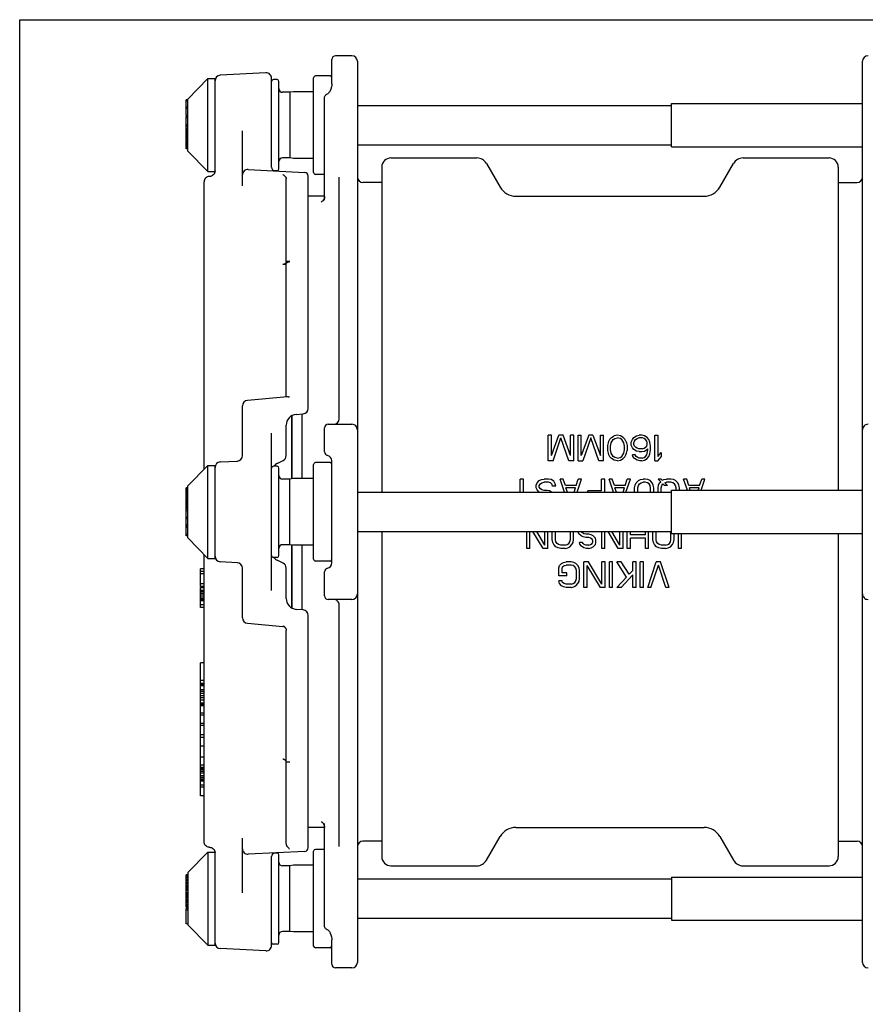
# Model space of a CAD drawing. Header units: inches. Extents: x 0 to 22, y 0 to 17.
# Tile 5 of 8: x 0 to 7.3, y 8.5 to 17. Entities that reach past the tile are written whole.
import ezdxf

# ---------------------------------------------------------------- set-up
doc = ezdxf.new("R2010")
doc.units = ezdxf.units.IN
doc.header["$LTSCALE"] = 1.21
doc.header["$MEASUREMENT"] = 0
doc.layers.get('0').update_dxf_attribs({"linetype": 'CONTINUOUS'})

msp = doc.modelspace()

# ---------------------------------------------------------------- linework, layer by layer
at = {"color": 7, "linetype": 'CONTINUOUS'}
for p, q in [((0, 0), (0, 17)), ((0, 0), (0, 17)), ((0, 17), (22, 17)), ((0, 17), (22, 17)), ((2.8659, 16.6881), (2.7242, 16.6881)), ((2.6927, 16.446), (2.6927, 16.6566)), ((2.9131, 16.6409), (2.9131, 8.8613)), ((7.2705, 8.8613), (7.2705, 16.6409)), ((1.4517, 16.3149), (1.6218, 16.4912)), ((1.6218, 15.6881), (1.6218, 16.4912)), ((1.6218, 16.4912), (1.6848, 16.4912)), ((1.6848, 15.6845), (1.6848, 16.4912)), ((2.1233, 16.5412), (1.7296, 16.5206)), ((2.173, 15.7266), (2.173, 16.494)), ((2.5352, 15.6802), (2.5352, 16.4991)), ((2.6769, 16.5149), (2.5509, 16.5149)), ((2.2202, 16.4834), (2.1887, 16.4834)), ((2.236, 15.7117), (2.236, 16.4676)), ((2.6893, 16.4192), (2.6839, 16.4013)), ((2.6921, 16.4354), (2.6893, 16.4192)), ((2.6927, 16.446), (2.6921, 16.4354)), ((2.3305, 16.3731), (2.2675, 16.3731)), ((2.361, 16.377), (2.3305, 16.3731)), ((2.3305, 16.3731), (2.3305, 15.8062)), ((2.3629, 16.3771), (2.361, 16.377)), ((2.5352, 16.3771), (2.3629, 16.3771)), ((2.6297, 16.3262), (2.6305, 16.3334)), ((2.6297, 15.4427), (2.6297, 16.3262)), ((2.6305, 16.3334), (2.6329, 16.34)), ((2.6329, 16.34), (2.6365, 16.3458)), ((2.6365, 16.3458), (2.6413, 16.3506)), ((2.6413, 16.3506), (2.6472, 16.3544)), ((2.6472, 16.3544), (2.6507, 16.3559)), ((2.6533, 16.357), (2.6507, 16.3559)), ((2.6575, 16.3596), (2.6533, 16.357)), ((2.6612, 16.3627), (2.6575, 16.3596)), ((2.6646, 16.3661), (2.6612, 16.3627)), ((2.6679, 16.3701), (2.6646, 16.3661)), ((2.671, 16.3745), (2.6679, 16.3701)), ((2.674, 16.3794), (2.671, 16.3745)), ((2.6768, 16.3847), (2.674, 16.3794)), ((2.6778, 16.3867), (2.6768, 16.3847)), ((2.6839, 16.4013), (2.6778, 16.3867)), ((2.6778, 16.3867), (2.6778, 16.3867)), ((1.436, 16.174), (1.436, 16.3077)), ((1.4517, 16.3077), (1.436, 16.3077)), ((1.4517, 16.2965), (1.436, 16.2965)), ((1.4517, 16.2446), (1.436, 16.2446)), ((1.4517, 15.8645), (1.4517, 16.3149)), ((2.9131, 16.2598), (5.6218, 16.2598)), ((5.6218, 15.9033), (5.6218, 16.276)), ((5.6218, 16.276), (7.2705, 16.276)), ((1.4517, 16.2334), (1.436, 16.2334)), ((1.4517, 16.174), (1.436, 16.174)), ((1.436, 16.0815), (1.436, 16.1629)), ((1.4517, 16.1629), (1.436, 16.1629)), ((1.4517, 16.1518), (1.436, 16.1518)), ((1.4517, 16.093), (1.436, 16.093)), ((1.4517, 16.0854), (1.436, 16.0854)), ((1.4517, 16.0815), (1.436, 16.0815)), ((1.436, 15.8838), (1.436, 16.0813)), ((1.4517, 16.0813), (1.436, 16.0813)), ((1.4517, 16.0771), (1.436, 16.0771)), ((1.4517, 16.0621), (1.436, 16.0621)), ((1.4517, 16.0508), (1.436, 16.0508)), ((1.4517, 16.0451), (1.436, 16.0451)), ((1.4517, 16.0357), (1.436, 16.0357)), ((1.4517, 16.0264), (1.436, 16.0264)), ((1.4517, 16.0247), (1.436, 16.0247)), ((1.4517, 16.0134), (1.436, 16.0134)), ((1.4517, 16.0038), (1.436, 16.0038)), ((1.4517, 16), (1.436, 16)), ((1.4517, 15.9925), (1.436, 15.9925)), ((1.4517, 15.9812), (1.436, 15.9812)), ((1.921, 15.5668), (1.921, 16.0405)), ((1.4517, 15.97), (1.436, 15.97)), ((1.4517, 15.9549), (1.436, 15.9549)), ((1.4517, 15.9437), (1.436, 15.9437)), ((1.4517, 15.9306), (1.436, 15.9306)), ((1.4517, 15.925), (1.436, 15.925)), ((1.4517, 15.9194), (1.436, 15.9194)), ((1.4517, 15.9175), (1.436, 15.9175)), ((1.4517, 15.9063), (1.436, 15.9063)), ((1.4517, 15.895), (1.436, 15.895)), ((2.9131, 15.9196), (5.6218, 15.9196)), ((5.6218, 15.9033), (7.2705, 15.9033)), ((1.4517, 15.8894), (1.436, 15.8894)), ((1.4517, 15.8838), (1.436, 15.8838)), ((1.4517, 15.8645), (1.6218, 15.6881)), ((2.3305, 15.8062), (2.2675, 15.8062)), ((2.361, 15.8024), (2.3305, 15.8062)), ((2.3629, 15.8023), (2.361, 15.8024)), ((2.5352, 15.8023), (2.3629, 15.8023)), ((3.1233, 15.7275), (3.1233, 12.9212)), ((3.2021, 15.8062), (3.944, 15.8062)), ((4.0258, 15.759), (4.144, 15.5542)), ((6.0396, 15.5542), (6.1578, 15.759)), ((6.2396, 15.8062), (6.9816, 15.8062)), ((7.0603, 15.7275), (7.0603, 12.9374)), ((1.6181, 15.6424), (1.6104, 15.6381)), ((1.6264, 15.6453), (1.6181, 15.6424)), ((1.6218, 15.6881), (1.6842, 15.6881)), ((1.6353, 15.6466), (1.6264, 15.6453)), ((1.6398, 15.6468), (1.6353, 15.6466)), ((1.6447, 15.6473), (1.6398, 15.6468)), ((1.6539, 15.6496), (1.6447, 15.6473)), ((1.6625, 15.6538), (1.6539, 15.6496)), ((1.6701, 15.6597), (1.6625, 15.6538)), ((1.6763, 15.6669), (1.6701, 15.6597)), ((1.681, 15.6753), (1.6763, 15.6669)), ((1.6838, 15.6844), (1.681, 15.6753)), ((1.6848, 15.6939), (1.6838, 15.6844)), ((1.9707, 15.7073), (2.4581, 15.6818)), ((2.2202, 15.696), (2.1973, 15.696)), ((2.4879, 13.6448), (2.4879, 15.6503)), ((2.6297, 15.6645), (2.5509, 15.6645)), ((2.7557, 13.5542), (2.7557, 15.6409)), ((1.5912, 15.6085), (1.5903, 15.5994)), ((1.5903, 13.12), (1.5903, 15.5994)), ((1.5938, 15.6172), (1.5912, 15.6085)), ((1.598, 15.6253), (1.5938, 15.6172)), ((1.6037, 15.6323), (1.598, 15.6253)), ((1.6104, 15.6381), (1.6037, 15.6323)), ((2.299, 14.9091), (2.299, 15.63)), ((3.1233, 15.5936), (2.9604, 15.5936)), ((7.0603, 15.5936), (7.2233, 15.5936)), ((2.6297, 15.4755), (2.4879, 15.4755)), ((2.6297, 15.475), (2.6294, 15.4696)), ((4.2804, 15.4755), (5.9032, 15.4755)), ((2.6009, 15.4259), (2.6004, 15.4257)), ((2.6031, 15.427), (2.6009, 15.4259)), ((2.6066, 15.4292), (2.6031, 15.427)), ((2.6111, 15.4327), (2.6066, 15.4292)), ((2.6159, 15.4376), (2.6111, 15.4327)), ((2.6206, 15.4439), (2.6159, 15.4376)), ((2.6247, 15.4515), (2.6206, 15.4439)), ((2.6278, 15.4602), (2.6247, 15.4515)), ((2.6294, 15.4696), (2.6278, 15.4602)), ((2.2703, 14.8869), (2.299, 14.8887)), ((2.3305, 14.9114), (2.299, 14.9114)), ((2.299, 13.7672), (2.299, 14.8891)), ((2.309, 13.7433), (1.9641, 13.7131)), ((1.921, 13.2369), (1.921, 13.6661)), ((2.3462, 13.5799), (2.3462, 13.0365)), ((2.348, 13.0367), (2.348, 13.5808)), ((2.3852, 13.5925), (2.4448, 13.5977)), ((2.4327, 13.5967), (2.4327, 13.0385)), ((2.173, 12.0712), (2.173, 13.431)), ((2.299, 13.237), (2.299, 13.4984)), ((2.6297, 13.2692), (2.6297, 13.4755)), ((2.6612, 13.507), (2.8659, 13.507)), ((4.559, 13.192), (4.559, 13.4125)), ((4.5866, 13.4125), (4.559, 13.4125)), ((4.5866, 13.2389), (4.6509, 13.4125)), ((4.5866, 13.2389), (4.5866, 13.4125)), ((4.6004, 13.192), (4.6692, 13.3891)), ((4.6876, 13.4125), (4.6509, 13.4125)), ((4.7381, 13.192), (4.6692, 13.3891)), ((4.7519, 13.2389), (4.6876, 13.4125)), ((4.7519, 13.2389), (4.7519, 13.4125)), ((4.7795, 13.4125), (4.7519, 13.4125)), ((4.7795, 13.192), (4.7795, 13.4125)), ((4.8162, 13.192), (4.8162, 13.4125)), ((4.8162, 13.4125), (4.8438, 13.4125)), ((4.9081, 13.4125), (4.8438, 13.2389)), ((4.8438, 13.2389), (4.8438, 13.4125)), ((4.9265, 13.3891), (4.8576, 13.192)), ((4.9448, 13.4125), (4.9081, 13.4125)), ((4.9954, 13.192), (4.9265, 13.3891)), ((4.9448, 13.4125), (5.0091, 13.2389)), ((5.0091, 13.2389), (5.0091, 13.4125)), ((5.0091, 13.4125), (5.0367, 13.4125)), ((5.0367, 13.192), (5.0367, 13.4125)), ((5.0734, 13.3234), (5.078, 13.3468)), ((5.078, 13.3468), (5.0826, 13.3609)), ((5.0826, 13.3609), (5.0918, 13.3797)), ((5.0918, 13.3797), (5.1056, 13.3937)), ((5.0964, 13.3187), (5.101, 13.3468)), ((5.101, 13.3468), (5.1194, 13.375)), ((5.1056, 13.3937), (5.1286, 13.4078)), ((5.1194, 13.375), (5.1332, 13.3844)), ((5.1561, 13.4125), (5.1286, 13.4078)), ((5.1332, 13.3844), (5.1561, 13.3891)), ((5.1837, 13.4078), (5.1561, 13.4125)), ((5.1791, 13.3844), (5.1561, 13.3891)), ((5.1929, 13.375), (5.1791, 13.3844)), ((5.2067, 13.3937), (5.1837, 13.4078)), ((5.2112, 13.3468), (5.1929, 13.375)), ((5.2204, 13.3797), (5.2067, 13.3937)), ((5.2158, 13.3187), (5.2112, 13.3468)), ((5.2296, 13.3609), (5.2204, 13.3797)), ((5.2296, 13.3609), (5.2342, 13.3468)), ((5.2342, 13.3468), (5.2388, 13.3234)), ((5.2755, 13.3515), (5.2847, 13.375)), ((5.2755, 13.3281), (5.2755, 13.3515)), ((5.2847, 13.375), (5.2985, 13.3937)), ((5.2985, 13.3937), (5.3215, 13.4078)), ((5.2985, 13.3468), (5.3031, 13.3609)), ((5.2985, 13.3328), (5.2985, 13.3468)), ((5.3031, 13.3609), (5.3123, 13.375)), ((5.3123, 13.375), (5.3261, 13.3844)), ((5.3215, 13.4078), (5.3444, 13.4125)), ((5.3261, 13.3844), (5.3399, 13.3891)), ((5.372, 13.3891), (5.3399, 13.3891)), ((5.3674, 13.4125), (5.3444, 13.4125)), ((5.3904, 13.4078), (5.3674, 13.4125)), ((5.3858, 13.3844), (5.372, 13.3891)), ((5.3996, 13.375), (5.3858, 13.3844)), ((5.4133, 13.3937), (5.3904, 13.4078)), ((5.4088, 13.3609), (5.3996, 13.375)), ((5.4133, 13.3468), (5.4088, 13.3609)), ((5.4271, 13.375), (5.4133, 13.3937)), ((5.4133, 13.3328), (5.4133, 13.3468)), ((5.4363, 13.3515), (5.4271, 13.375)), ((5.4409, 13.3187), (5.4363, 13.3515)), ((5.4776, 13.192), (5.4776, 13.4125)), ((5.4776, 13.4125), (5.5052, 13.4125)), ((5.5052, 13.4125), (5.5052, 13.2296)), ((5.0734, 13.2812), (5.0734, 13.3234)), ((5.078, 13.2577), (5.0734, 13.2812)), ((5.0964, 13.2859), (5.0964, 13.3187)), ((5.101, 13.2577), (5.0964, 13.2859)), ((5.2112, 13.2577), (5.2158, 13.2859)), ((5.2158, 13.2859), (5.2158, 13.3187)), ((5.2342, 13.2577), (5.2388, 13.2812)), ((5.2388, 13.3234), (5.2388, 13.2812)), ((5.2847, 13.3046), (5.2755, 13.3281)), ((5.2985, 13.2905), (5.2847, 13.3046)), ((5.3031, 13.3187), (5.2985, 13.3328)), ((5.3215, 13.2765), (5.2985, 13.2905)), ((5.3123, 13.3093), (5.3031, 13.3187)), ((5.3261, 13.2999), (5.3123, 13.3093)), ((5.3444, 13.2718), (5.3215, 13.2765)), ((5.3399, 13.2952), (5.3261, 13.2999)), ((5.372, 13.2952), (5.3399, 13.2952)), ((5.3444, 13.2718), (5.3674, 13.2718)), ((5.3674, 13.2718), (5.3904, 13.2765)), ((5.372, 13.2952), (5.3858, 13.2999)), ((5.3858, 13.2999), (5.3996, 13.3093)), ((5.3904, 13.2765), (5.4179, 13.2952)), ((5.3996, 13.3093), (5.4088, 13.3187)), ((5.4088, 13.3187), (5.4133, 13.3328)), ((5.4133, 13.2577), (5.4179, 13.2859)), ((5.4179, 13.2859), (5.4179, 13.2952)), ((5.4363, 13.253), (5.4409, 13.2859)), ((5.4409, 13.2859), (5.4409, 13.3187)), ((5.5052, 13.2296), (5.5328, 13.2624)), ((5.5328, 13.2624), (5.5328, 13.2249)), ((1.7296, 13.182), (1.8795, 13.1899)), ((2.2252, 13.1709), (2.2728, 13.1947)), ((2.6769, 13.1763), (2.5509, 13.1763)), ((2.6927, 12.3101), (2.6927, 13.192)), ((4.6004, 13.192), (4.559, 13.192)), ((4.7795, 13.192), (4.7381, 13.192)), ((4.8162, 13.192), (4.8576, 13.192)), ((5.0367, 13.192), (4.9954, 13.192)), ((5.0826, 13.2436), (5.078, 13.2577)), ((5.0918, 13.2249), (5.0826, 13.2436)), ((5.1056, 13.2108), (5.0918, 13.2249)), ((5.1194, 13.2296), (5.101, 13.2577)), ((5.1286, 13.1967), (5.1056, 13.2108)), ((5.1332, 13.2202), (5.1194, 13.2296)), ((5.1561, 13.192), (5.1286, 13.1967)), ((5.1561, 13.2155), (5.1332, 13.2202)), ((5.1561, 13.2155), (5.1791, 13.2202)), ((5.1561, 13.192), (5.1837, 13.1967)), ((5.1791, 13.2202), (5.1929, 13.2296)), ((5.1837, 13.1967), (5.2067, 13.2108)), ((5.1929, 13.2296), (5.2112, 13.2577)), ((5.2067, 13.2108), (5.2204, 13.2249)), ((5.2204, 13.2249), (5.2296, 13.2436)), ((5.2296, 13.2436), (5.2342, 13.2577)), ((5.2893, 13.2296), (5.2847, 13.2436)), ((5.3077, 13.2436), (5.2847, 13.2436)), ((5.3031, 13.2108), (5.2893, 13.2296)), ((5.3261, 13.1967), (5.3031, 13.2108)), ((5.3169, 13.2296), (5.3077, 13.2436)), ((5.3307, 13.2202), (5.3169, 13.2296)), ((5.349, 13.192), (5.3261, 13.1967)), ((5.3444, 13.2155), (5.3307, 13.2202)), ((5.372, 13.2155), (5.3444, 13.2155)), ((5.3674, 13.192), (5.349, 13.192)), ((5.3674, 13.192), (5.3904, 13.1967)), ((5.372, 13.2155), (5.3858, 13.2202)), ((5.3858, 13.2202), (5.3996, 13.2296)), ((5.3904, 13.1967), (5.4133, 13.2108)), ((5.3996, 13.2296), (5.4088, 13.2436)), ((5.4088, 13.2436), (5.4133, 13.2577)), ((5.4133, 13.2108), (5.4271, 13.2296)), ((5.4271, 13.2296), (5.4363, 13.253)), ((5.4776, 13.192), (5.5052, 13.192)), ((5.5052, 13.192), (5.5328, 13.2249)), ((1.4517, 12.9763), (1.6218, 13.1527)), ((1.6218, 12.3495), (1.6218, 13.1527)), ((1.6218, 13.1527), (1.6848, 13.1527)), ((1.6848, 12.3495), (1.6848, 13.1527)), ((2.2202, 13.1448), (2.1887, 13.1448)), ((2.236, 12.3731), (2.236, 13.129)), ((2.5352, 12.3417), (2.5352, 13.1605)), ((2.3305, 13.0346), (2.2675, 13.0346)), ((2.361, 13.0384), (2.3305, 13.0346)), ((2.3305, 12.4676), (2.3305, 13.0346)), ((2.3629, 13.0385), (2.361, 13.0384)), ((2.5352, 13.0385), (2.3629, 13.0385)), ((4.3169, 12.9212), (4.3169, 13.0346)), ((4.3444, 13.0346), (4.3169, 13.0346)), ((4.3444, 12.9212), (4.3444, 13.0346)), ((4.4639, 13.0017), (4.4822, 13.0205)), ((4.4822, 13.0205), (4.5006, 13.0299)), ((4.5006, 13.0299), (4.5236, 13.0346)), ((4.5052, 13.0017), (4.5236, 13.0064)), ((4.5603, 13.0346), (4.5236, 13.0346)), ((4.5603, 13.0064), (4.5236, 13.0064)), ((4.5833, 13.0299), (4.5603, 13.0346)), ((4.5787, 13.0017), (4.5603, 13.0064)), ((4.6063, 13.0158), (4.5833, 13.0299)), ((4.62, 12.9923), (4.6063, 13.0158)), ((4.6992, 12.9212), (4.6614, 13.0346)), ((4.6889, 13.0346), (4.6614, 13.0346)), ((4.7073, 12.9783), (4.6889, 13.0346)), ((4.7992, 12.9783), (4.8175, 13.0346)), ((4.8073, 12.9212), (4.8451, 13.0346)), ((4.8451, 13.0346), (4.8175, 13.0346)), ((5.0196, 12.9314), (5.0196, 13.0346)), ((5.0472, 13.0346), (5.0196, 13.0346)), ((5.0472, 12.9212), (5.0472, 13.0346)), ((5.1217, 12.9212), (5.0839, 13.0346)), ((5.1115, 13.0346), (5.0839, 13.0346)), ((5.1299, 12.9783), (5.1115, 13.0346)), ((5.2217, 12.9783), (5.2401, 13.0346)), ((5.2299, 12.9212), (5.2677, 13.0346)), ((5.2677, 13.0346), (5.2401, 13.0346)), ((5.3182, 13.0017), (5.3366, 13.0205)), ((5.3366, 13.0205), (5.3549, 13.0299)), ((5.3549, 13.0299), (5.3779, 13.0346)), ((5.3595, 13.0017), (5.3779, 13.0064)), ((5.3963, 13.0346), (5.3779, 13.0346)), ((5.3963, 13.0064), (5.3779, 13.0064)), ((5.4192, 13.0299), (5.3963, 13.0346)), ((5.4147, 13.0017), (5.3963, 13.0064)), ((5.4376, 13.0205), (5.4192, 13.0299)), ((5.456, 13.0017), (5.4376, 13.0205)), ((5.5295, 13.0111), (5.5065, 13.0346)), ((5.5341, 13.0346), (5.5065, 13.0346)), ((5.5203, 13.0017), (5.5295, 13.0111)), ((5.5433, 13.0252), (5.5341, 13.0346)), ((5.5433, 13.0252), (5.557, 13.0299)), ((5.557, 13.0299), (5.58, 13.0346)), ((5.5662, 13.0017), (5.58, 13.0064)), ((5.6168, 13.0346), (5.58, 13.0346)), ((5.6168, 13.0064), (5.58, 13.0064)), ((5.6397, 13.0299), (5.6168, 13.0346)), ((5.6351, 13.0017), (5.6168, 13.0064)), ((5.6581, 13.0205), (5.6397, 13.0299)), ((5.6765, 13.0017), (5.6581, 13.0205)), ((5.7594, 12.9374), (5.727, 13.0346)), ((5.7546, 13.0346), (5.727, 13.0346)), ((5.7729, 12.9783), (5.7546, 13.0346)), ((5.8648, 12.9783), (5.8832, 13.0346)), ((5.8783, 12.9374), (5.9107, 13.0346)), ((5.9107, 13.0346), (5.8832, 13.0346)), ((1.436, 12.5449), (1.436, 12.9573)), ((1.4517, 12.9573), (1.436, 12.9573)), ((1.4517, 12.957), (1.436, 12.957)), ((1.4517, 12.9511), (1.436, 12.9511)), ((1.4517, 12.9453), (1.436, 12.9453)), ((1.4517, 12.934), (1.436, 12.934)), ((1.4517, 12.9227), (1.436, 12.9227)), ((1.4517, 12.9205), (1.436, 12.9205)), ((1.4517, 12.5259), (1.4517, 12.9763)), ((2.9131, 12.9212), (5.6218, 12.9212)), ((4.4547, 12.983), (4.4639, 13.0017)), ((4.4547, 12.9595), (4.4547, 12.983)), ((4.4639, 12.9407), (4.4547, 12.9595)), ((4.4822, 12.922), (4.4639, 12.9407)), ((4.4822, 12.9783), (4.4914, 12.9923)), ((4.4822, 12.9642), (4.4822, 12.9783)), ((4.4914, 12.9501), (4.4822, 12.9642)), ((4.4838, 12.9212), (4.4822, 12.922)), ((4.4914, 12.9923), (4.5052, 13.0017)), ((4.5052, 12.9407), (4.4914, 12.9501)), ((4.5236, 12.936), (4.5052, 12.9407)), ((4.5511, 12.936), (4.5236, 12.936)), ((4.5695, 12.9314), (4.5511, 12.936)), ((4.5879, 12.922), (4.5695, 12.9314)), ((4.5925, 12.9876), (4.5787, 13.0017)), ((4.5887, 12.9212), (4.5879, 12.922)), ((4.5971, 12.9736), (4.5925, 12.9876)), ((4.6246, 12.9736), (4.5971, 12.9736)), ((4.6246, 12.9736), (4.62, 12.9923)), ((4.7992, 12.9783), (4.7073, 12.9783)), ((4.7244, 12.9212), (4.7119, 12.9595)), ((4.7946, 12.9595), (4.7119, 12.9595)), ((4.7821, 12.9212), (4.7946, 12.9595)), ((4.9002, 12.9212), (4.9002, 12.9314)), ((5.0196, 12.9314), (4.9002, 12.9314)), ((5.2217, 12.9783), (5.1299, 12.9783)), ((5.147, 12.9212), (5.1345, 12.9595)), ((5.2171, 12.9595), (5.1345, 12.9595)), ((5.2046, 12.9212), (5.2171, 12.9595)), ((5.3044, 12.9595), (5.309, 12.983)), ((5.3044, 12.9212), (5.3044, 12.9595)), ((5.309, 12.983), (5.3182, 13.0017)), ((5.332, 12.9595), (5.3366, 12.9783)), ((5.332, 12.9212), (5.332, 12.9595)), ((5.3366, 12.9783), (5.3458, 12.9923)), ((5.3458, 12.9923), (5.3595, 13.0017)), ((5.4284, 12.9923), (5.4147, 13.0017)), ((5.4376, 12.9783), (5.4284, 12.9923)), ((5.4422, 12.9595), (5.4376, 12.9783)), ((5.4422, 12.9212), (5.4422, 12.9595)), ((5.4652, 12.983), (5.456, 13.0017)), ((5.4698, 12.9595), (5.4652, 12.983)), ((5.4698, 12.9212), (5.4698, 12.9595)), ((5.5065, 12.9595), (5.5111, 12.983)), ((5.5065, 12.9212), (5.5065, 12.9595)), ((5.5111, 12.983), (5.5203, 13.0017)), ((5.5341, 12.9595), (5.5387, 12.9783)), ((5.5341, 12.9212), (5.5341, 12.9595)), ((5.5387, 12.9783), (5.5479, 12.9923)), ((5.5616, 12.9783), (5.5479, 12.9923)), ((5.5892, 12.9783), (5.5616, 12.9783)), ((5.5892, 12.9783), (5.5662, 13.0017)), ((5.6218, 12.5647), (5.6218, 12.9374)), ((5.6218, 12.9374), (7.2705, 12.9374)), ((5.6489, 12.9923), (5.6351, 13.0017)), ((5.6581, 12.9783), (5.6489, 12.9923)), ((5.6627, 12.9595), (5.6581, 12.9783)), ((5.6627, 12.9374), (5.6627, 12.9595)), ((5.6857, 12.983), (5.6765, 13.0017)), ((5.6902, 12.9595), (5.6857, 12.983)), ((5.6902, 12.9374), (5.6902, 12.9595)), ((5.8648, 12.9783), (5.7729, 12.9783)), ((5.7847, 12.9374), (5.7775, 12.9595)), ((5.8602, 12.9595), (5.7775, 12.9595)), ((5.853, 12.9374), (5.8602, 12.9595)), ((1.4517, 12.9145), (1.436, 12.9145)), ((1.4517, 12.9088), (1.436, 12.9088)), ((1.4517, 12.8955), (1.436, 12.8955)), ((1.4517, 12.8843), (1.436, 12.8843)), ((1.4517, 12.8693), (1.436, 12.8693)), ((1.4517, 12.8583), (1.436, 12.8583)), ((1.4517, 12.8473), (1.436, 12.8473)), ((1.4517, 12.84), (1.436, 12.84)), ((1.4517, 12.8366), (1.436, 12.8366)), ((1.4517, 12.8296), (1.436, 12.8296)), ((1.4517, 12.8183), (1.436, 12.8183)), ((1.4517, 12.8161), (1.436, 12.8161)), ((1.4517, 12.8147), (1.436, 12.8147)), ((1.4517, 12.8051), (1.436, 12.8051)), ((1.4517, 12.796), (1.436, 12.796)), ((1.4517, 12.7911), (1.436, 12.7911)), ((1.4517, 12.7798), (1.436, 12.7798)), ((1.4517, 12.7649), (1.436, 12.7649)), ((1.4517, 12.761), (1.436, 12.761)), ((1.4517, 12.7016), (1.436, 12.7016)), ((1.4517, 12.6905), (1.436, 12.6905)), ((1.4517, 12.6385), (1.436, 12.6385)), ((1.4517, 12.6274), (1.436, 12.6274)), ((1.4517, 12.6251), (1.436, 12.6251)), ((1.4517, 12.6156), (1.436, 12.6156)), ((2.9131, 12.581), (5.6218, 12.581)), ((3.1233, 12.581), (3.1233, 9.7747)), ((4.3733, 12.4361), (4.3733, 12.581)), ((4.4009, 12.4361), (4.4009, 12.581)), ((4.5157, 12.4361), (4.427, 12.581)), ((4.5295, 12.4643), (4.4598, 12.581)), ((4.5295, 12.4643), (4.5295, 12.581)), ((4.557, 12.4361), (4.557, 12.581)), ((4.5938, 12.5112), (4.5938, 12.581)), ((4.6213, 12.5112), (4.6213, 12.581)), ((4.75, 12.5112), (4.75, 12.581)), ((4.7775, 12.5112), (4.7775, 12.581)), ((4.8234, 12.5628), (4.8145, 12.581)), ((4.851, 12.5722), (4.8452, 12.581)), ((5.021, 12.4361), (5.021, 12.581)), ((5.0485, 12.4361), (5.0485, 12.581)), ((5.1633, 12.4361), (5.0747, 12.581)), ((5.1771, 12.4643), (5.1074, 12.581)), ((5.1771, 12.4643), (5.1771, 12.581)), ((5.2047, 12.4361), (5.2047, 12.581)), ((5.2414, 12.4361), (5.2414, 12.581)), ((5.269, 12.5534), (5.269, 12.581)), ((5.3976, 12.5534), (5.3976, 12.581)), ((5.4252, 12.4361), (5.4252, 12.581)), ((5.4619, 12.5112), (5.4619, 12.581)), ((5.4895, 12.5112), (5.4895, 12.581)), ((5.6181, 12.5112), (5.6181, 12.581)), ((1.4517, 12.5569), (1.436, 12.5569)), ((1.4517, 12.5457), (1.436, 12.5457)), ((1.4517, 12.5449), (1.436, 12.5449)), ((1.4517, 12.5259), (1.6218, 12.3495)), ((4.5984, 12.4877), (4.5938, 12.5112)), ((4.6259, 12.4924), (4.6213, 12.5112)), ((4.7454, 12.4924), (4.75, 12.5112)), ((4.7729, 12.4877), (4.7775, 12.5112)), ((4.8418, 12.544), (4.8234, 12.5628)), ((4.8602, 12.5346), (4.8418, 12.544)), ((4.8648, 12.5628), (4.851, 12.5722)), ((4.8832, 12.5299), (4.8602, 12.5346)), ((4.8832, 12.5581), (4.8648, 12.5628)), ((4.9107, 12.5581), (4.8832, 12.5581)), ((4.9107, 12.5299), (4.8832, 12.5299)), ((4.9291, 12.5534), (4.9107, 12.5581)), ((4.9245, 12.5253), (4.9107, 12.5299)), ((4.9383, 12.5159), (4.9245, 12.5253)), ((4.9475, 12.544), (4.9291, 12.5534)), ((4.9429, 12.5018), (4.9383, 12.5159)), ((4.9429, 12.4924), (4.9429, 12.5018)), ((4.9658, 12.5253), (4.9475, 12.544)), ((4.9704, 12.5065), (4.9658, 12.5253)), ((4.9704, 12.4877), (4.9704, 12.5065)), ((5.3976, 12.5534), (5.269, 12.5534)), ((5.269, 12.4361), (5.269, 12.5253)), ((5.3976, 12.5253), (5.269, 12.5253)), ((5.3976, 12.4361), (5.3976, 12.5253)), ((5.4665, 12.4877), (5.4619, 12.5112)), ((5.4941, 12.4924), (5.4895, 12.5112)), ((5.6135, 12.4924), (5.6181, 12.5112)), ((5.6218, 12.5647), (7.2705, 12.5647)), ((5.641, 12.4877), (5.6456, 12.5112)), ((5.6456, 12.5112), (5.6456, 12.5647)), ((5.6824, 12.4361), (5.6824, 12.5647)), ((5.7099, 12.4361), (5.7099, 12.5647)), ((7.0603, 12.5647), (7.0603, 9.7747)), ((2.3305, 12.4676), (2.2675, 12.4676)), ((2.361, 12.4638), (2.3305, 12.4676)), ((2.3462, 12.4657), (2.3462, 11.9223)), ((2.348, 11.9214), (2.348, 12.4654)), ((2.3629, 12.4637), (2.361, 12.4638)), ((2.5352, 12.4637), (2.3629, 12.4637)), ((2.4327, 12.4637), (2.4327, 11.9055)), ((4.4009, 12.4361), (4.3733, 12.4361)), ((4.557, 12.4361), (4.5157, 12.4361)), ((4.6076, 12.469), (4.5984, 12.4877)), ((4.6259, 12.4502), (4.6076, 12.469)), ((4.6351, 12.4783), (4.6259, 12.4924)), ((4.6443, 12.4408), (4.6259, 12.4502)), ((4.6489, 12.469), (4.6351, 12.4783)), ((4.6673, 12.4361), (4.6443, 12.4408)), ((4.6673, 12.4643), (4.6489, 12.469)), ((4.704, 12.4643), (4.6673, 12.4643)), ((4.704, 12.4361), (4.6673, 12.4361)), ((4.704, 12.4643), (4.7224, 12.469)), ((4.704, 12.4361), (4.727, 12.4408)), ((4.7224, 12.469), (4.7362, 12.4783)), ((4.727, 12.4408), (4.7454, 12.4502)), ((4.7362, 12.4783), (4.7454, 12.4924)), ((4.7454, 12.4502), (4.7637, 12.469)), ((4.7637, 12.469), (4.7729, 12.4877)), ((4.8326, 12.4737), (4.828, 12.4877)), ((4.8556, 12.4877), (4.828, 12.4877)), ((4.8464, 12.4549), (4.8326, 12.4737)), ((4.8648, 12.4408), (4.8464, 12.4549)), ((4.8602, 12.4783), (4.8556, 12.4877)), ((4.8694, 12.469), (4.8602, 12.4783)), ((4.8878, 12.4361), (4.8648, 12.4408)), ((4.8832, 12.4643), (4.8694, 12.469)), ((4.9107, 12.4643), (4.8832, 12.4643)), ((4.9107, 12.4361), (4.8878, 12.4361)), ((4.9107, 12.4643), (4.9245, 12.469)), ((4.9107, 12.4361), (4.9291, 12.4408)), ((4.9245, 12.469), (4.9383, 12.4783)), ((4.9291, 12.4408), (4.9475, 12.4502)), ((4.9383, 12.4783), (4.9429, 12.4924)), ((4.9475, 12.4502), (4.9658, 12.469)), ((4.9658, 12.469), (4.9704, 12.4877)), ((5.0485, 12.4361), (5.021, 12.4361)), ((5.2047, 12.4361), (5.1633, 12.4361)), ((5.269, 12.4361), (5.2414, 12.4361)), ((5.4252, 12.4361), (5.3976, 12.4361)), ((5.4757, 12.469), (5.4665, 12.4877)), ((5.4941, 12.4502), (5.4757, 12.469)), ((5.5032, 12.4783), (5.4941, 12.4924)), ((5.5124, 12.4408), (5.4941, 12.4502)), ((5.517, 12.469), (5.5032, 12.4783)), ((5.5354, 12.4361), (5.5124, 12.4408)), ((5.5354, 12.4643), (5.517, 12.469)), ((5.5721, 12.4643), (5.5354, 12.4643)), ((5.5721, 12.4361), (5.5354, 12.4361)), ((5.5721, 12.4643), (5.5905, 12.469)), ((5.5721, 12.4361), (5.5951, 12.4408)), ((5.5905, 12.469), (5.6043, 12.4783)), ((5.5951, 12.4408), (5.6135, 12.4502)), ((5.6043, 12.4783), (5.6135, 12.4924)), ((5.6135, 12.4502), (5.6318, 12.469)), ((5.6318, 12.469), (5.641, 12.4877)), ((5.7099, 12.4361), (5.6824, 12.4361)), ((1.5903, 9.9028), (1.5903, 12.3822)), ((1.6218, 12.3495), (1.6848, 12.3495)), ((2.2202, 12.3574), (2.1887, 12.3574)), ((2.2728, 12.3075), (2.2252, 12.3313)), ((2.6769, 12.3259), (2.5509, 12.3259)), ((1.5588, 12.1059), (1.5588, 12.2601)), ((1.5903, 12.2601), (1.5588, 12.2601)), ((1.8795, 12.3123), (1.7296, 12.3202)), ((1.921, 11.8361), (1.921, 12.2653)), ((2.299, 12.0038), (2.299, 12.2652)), ((4.6505, 12.2684), (4.6551, 12.2872)), ((4.6505, 12.1981), (4.6505, 12.2684)), ((4.6551, 12.2872), (4.6735, 12.306)), ((4.6735, 12.306), (4.6918, 12.3153)), ((4.6781, 12.2637), (4.6827, 12.2778)), ((4.6781, 12.2262), (4.6781, 12.2637)), ((4.6827, 12.2778), (4.6964, 12.2872)), ((4.6918, 12.3153), (4.7148, 12.32)), ((4.6964, 12.2872), (4.7148, 12.2919)), ((4.7561, 12.32), (4.7148, 12.32)), ((4.7561, 12.2919), (4.7148, 12.2919)), ((4.7791, 12.3153), (4.7561, 12.32)), ((4.7745, 12.2872), (4.7561, 12.2919)), ((4.7883, 12.2778), (4.7745, 12.2872)), ((4.7975, 12.306), (4.7791, 12.3153)), ((4.7975, 12.2637), (4.7883, 12.2778)), ((4.8159, 12.2872), (4.7975, 12.306)), ((4.8021, 12.245), (4.7975, 12.2637)), ((4.8021, 12.1746), (4.8021, 12.245)), ((4.825, 12.2684), (4.8159, 12.2872)), ((4.8296, 12.245), (4.825, 12.2684)), ((4.8296, 12.1746), (4.8296, 12.245)), ((4.8664, 12.0996), (4.8664, 12.32)), ((4.9077, 12.32), (4.8664, 12.32)), ((4.8939, 12.0996), (4.8939, 12.2872)), ((5.0088, 12.0996), (4.8939, 12.2872)), ((5.0226, 12.1277), (4.9077, 12.32)), ((5.0226, 12.1277), (5.0226, 12.32)), ((5.0501, 12.32), (5.0226, 12.32)), ((5.0501, 12.0996), (5.0501, 12.32)), ((5.0869, 12.0996), (5.0869, 12.32)), ((5.1144, 12.32), (5.0869, 12.32)), ((5.1144, 12.0996), (5.1144, 12.32)), ((5.2338, 12.1887), (5.1512, 12.32)), ((5.1879, 12.32), (5.1512, 12.32)), ((5.2568, 12.2121), (5.1879, 12.32)), ((5.2568, 12.2121), (5.289, 12.245)), ((5.289, 12.245), (5.289, 12.32)), ((5.3165, 12.32), (5.289, 12.32)), ((5.3165, 12.0996), (5.3165, 12.32)), ((5.3533, 12.0996), (5.3533, 12.32)), ((5.3808, 12.32), (5.3533, 12.32)), ((5.3808, 12.0996), (5.3808, 12.32)), ((5.4176, 12.0996), (5.4911, 12.32)), ((5.4451, 12.0996), (5.5094, 12.2919)), ((5.5278, 12.32), (5.4911, 12.32)), ((5.5737, 12.0996), (5.5094, 12.2919)), ((5.6013, 12.0996), (5.5278, 12.32)), ((1.5903, 12.237), (1.5588, 12.237)), ((1.5903, 12.2166), (1.5588, 12.2166)), ((2.6297, 12.0267), (2.6297, 12.233)), ((4.7194, 12.1981), (4.6505, 12.1981)), ((4.6551, 12.1324), (4.6505, 12.1559)), ((4.6781, 12.1559), (4.6505, 12.1559)), ((4.7194, 12.2262), (4.6781, 12.2262)), ((4.6827, 12.1418), (4.6781, 12.1559)), ((4.7194, 12.1981), (4.7194, 12.2262)), ((4.7883, 12.1418), (4.7975, 12.1559)), ((4.7975, 12.1559), (4.8021, 12.1746)), ((4.825, 12.1512), (4.8296, 12.1746)), ((5.1512, 12.0996), (5.2338, 12.1887)), ((5.1879, 12.0996), (5.289, 12.2075)), ((5.289, 12.0996), (5.289, 12.2075)), ((1.5903, 12.1291), (1.5588, 12.1291)), ((1.5903, 12.1059), (1.5588, 12.1059)), ((1.5588, 11.9262), (1.5588, 12.098)), ((1.5903, 12.098), (1.5588, 12.098)), ((1.5903, 12.0964), (1.5588, 12.0964)), ((1.5903, 12.0736), (1.5588, 12.0736)), ((4.6735, 12.1136), (4.6551, 12.1324)), ((4.6918, 12.1043), (4.6735, 12.1136)), ((4.6964, 12.1324), (4.6827, 12.1418)), ((4.7148, 12.0996), (4.6918, 12.1043)), ((4.7148, 12.1277), (4.6964, 12.1324)), ((4.7561, 12.1277), (4.7148, 12.1277)), ((4.7561, 12.0996), (4.7148, 12.0996)), ((4.7561, 12.1277), (4.7745, 12.1324)), ((4.7561, 12.0996), (4.7791, 12.1043)), ((4.7745, 12.1324), (4.7883, 12.1418)), ((4.7791, 12.1043), (4.7975, 12.1136)), ((4.7975, 12.1136), (4.8159, 12.1324)), ((4.8159, 12.1324), (4.825, 12.1512)), ((4.8939, 12.0996), (4.8664, 12.0996)), ((5.0501, 12.0996), (5.0088, 12.0996)), ((5.1144, 12.0996), (5.0869, 12.0996)), ((5.1879, 12.0996), (5.1512, 12.0996)), ((5.3165, 12.0996), (5.289, 12.0996)), ((5.3808, 12.0996), (5.3533, 12.0996)), ((5.4451, 12.0996), (5.4176, 12.0996)), ((5.6013, 12.0996), (5.5737, 12.0996)), ((1.5903, 12.0699), (1.5588, 12.0699)), ((1.5903, 12.0607), (1.5588, 12.0607)), ((1.5903, 12.0466), (1.5588, 12.0466)), ((1.5903, 12.0314), (1.5588, 12.0314)), ((1.5903, 12.0152), (1.5588, 12.0152)), ((1.5903, 12.0017), (1.5588, 12.0017)), ((1.5903, 11.9908), (1.5588, 11.9908)), ((2.8659, 11.9952), (2.6612, 11.9952)), ((1.5903, 11.9827), (1.5588, 11.9827)), ((1.5903, 11.9489), (1.5588, 11.9489)), ((1.5903, 11.9262), (1.5588, 11.9262)), ((2.4448, 11.9045), (2.3852, 11.9097)), ((2.7557, 9.8613), (2.7557, 11.9479)), ((2.4879, 9.8518), (2.4879, 11.8574)), ((1.9641, 11.789), (2.2702, 11.7623)), ((2.299, 9.9033), (2.299, 11.7284)), ((1.5588, 10.2991), (1.5588, 11.4481)), ((1.5903, 11.4481), (1.5588, 11.4481)), ((1.5903, 11.2951), (1.5588, 11.2951)), ((1.5903, 11.2684), (1.5588, 11.2684)), ((1.5903, 11.2619), (1.5588, 11.2619)), ((1.5903, 11.2588), (1.5588, 11.2588)), ((1.5903, 11.2502), (1.5588, 11.2502)), ((1.5903, 11.2149), (1.5588, 11.2149)), ((1.5903, 11.1999), (1.5588, 11.1999)), ((1.5903, 11.1841), (1.5588, 11.1841)), ((1.5903, 11.1619), (1.5588, 11.1619)), ((1.5903, 11.1444), (1.5588, 11.1444)), ((1.5903, 11.1261), (1.5588, 11.1261)), ((1.5903, 11.1006), (1.5588, 11.1006)), ((1.5903, 11.087), (1.5588, 11.087)), ((1.5903, 11.079), (1.5588, 11.079)), ((1.5903, 11.0757), (1.5588, 11.0757)), ((1.5903, 11.0145), (1.5588, 11.0145)), ((1.5903, 10.9964), (1.5588, 10.9964)), ((1.5903, 10.9238), (1.5588, 10.9238)), ((1.5903, 10.9057), (1.5588, 10.9057)), ((1.5903, 10.8268), (1.5588, 10.8268)), ((1.5903, 10.8041), (1.5588, 10.8041)), ((1.5903, 10.7278), (1.5588, 10.7278)), ((1.5903, 10.6326), (1.5588, 10.6326)), ((1.5903, 10.5647), (1.5588, 10.5647)), ((1.5903, 10.5452), (1.5588, 10.5452)), ((1.5903, 10.5423), (1.5588, 10.5423)), ((2.3305, 10.5908), (2.299, 10.5908)), ((1.5903, 10.5388), (1.5588, 10.5388)), ((1.5903, 10.5344), (1.5588, 10.5344)), ((1.5903, 10.5233), (1.5588, 10.5233)), ((1.5903, 10.5099), (1.5588, 10.5099)), ((1.5903, 10.4944), (1.5588, 10.4944)), ((1.5903, 10.4723), (1.5588, 10.4723)), ((1.5903, 10.4568), (1.5588, 10.4568)), ((1.5903, 10.4446), (1.5588, 10.4446)), ((1.5903, 10.4336), (1.5588, 10.4336)), ((1.5903, 10.4258), (1.5588, 10.4258)), ((1.5903, 10.3918), (1.5588, 10.3918)), ((1.5903, 10.3744), (1.5588, 10.3744)), ((1.5903, 10.2991), (1.5588, 10.2991)), ((2.6004, 10.0765), (2.6005, 10.0765)), ((2.6009, 10.0763), (2.6004, 10.0765)), ((2.6005, 10.0765), (2.6022, 10.0757)), ((2.6022, 10.0757), (2.6052, 10.074)), ((2.6052, 10.074), (2.6092, 10.0711)), ((2.6092, 10.0711), (2.6139, 10.0668)), ((2.6139, 10.0668), (2.6189, 10.0608)), ((2.6189, 10.0608), (2.6236, 10.0531)), ((2.6236, 10.0531), (2.6272, 10.0439)), ((2.6272, 10.0439), (2.6293, 10.0336)), ((2.6293, 10.0336), (2.6297, 10.0272)), ((2.6297, 9.176), (2.6297, 10.0595)), ((2.6297, 10.0267), (2.4879, 10.0267)), ((4.0258, 9.7432), (4.144, 9.9479)), ((4.2804, 10.0267), (5.9032, 10.0267)), ((6.0396, 9.9479), (6.1578, 9.7432)), ((1.5912, 9.8937), (1.5903, 9.9028)), ((1.5938, 9.8849), (1.5912, 9.8937)), ((1.598, 9.8769), (1.5938, 9.8849)), ((1.6037, 9.8699), (1.598, 9.8769)), ((1.6104, 9.8641), (1.6037, 9.8699)), ((1.6181, 9.8598), (1.6104, 9.8641)), ((1.921, 9.4617), (1.921, 9.9354)), ((3.1233, 9.9086), (2.9604, 9.9086)), ((7.0603, 9.9086), (7.2233, 9.9086)), ((1.4517, 9.6377), (1.6218, 9.8141)), ((1.6264, 9.8569), (1.6181, 9.8598)), ((1.6218, 9.8141), (1.6218, 9.0109)), ((1.6218, 9.8141), (1.6842, 9.8141)), ((1.6353, 9.8556), (1.6264, 9.8569)), ((1.6353, 9.8556), (1.6398, 9.8554)), ((1.6398, 9.8554), (1.6447, 9.8549)), ((1.6447, 9.8549), (1.6539, 9.8525)), ((1.6539, 9.8525), (1.6625, 9.8483)), ((1.6625, 9.8483), (1.6701, 9.8425)), ((1.6701, 9.8425), (1.6763, 9.8352)), ((1.6763, 9.8352), (1.681, 9.8269)), ((1.681, 9.8269), (1.6838, 9.8178)), ((1.6838, 9.8178), (1.6848, 9.8082)), ((1.6848, 9.0109), (1.6848, 9.8176)), ((2.4581, 9.8204), (1.9707, 9.7949)), ((2.173, 9.0081), (2.173, 9.7756)), ((2.2202, 9.8062), (2.1973, 9.8062)), ((2.236, 9.0346), (2.236, 9.7905)), ((2.5352, 9.0031), (2.5352, 9.822)), ((2.6297, 9.8377), (2.5509, 9.8377)), ((2.3305, 9.696), (2.2675, 9.696)), ((2.361, 9.6998), (2.3305, 9.696)), ((2.3305, 9.129), (2.3305, 9.696)), ((2.3629, 9.6999), (2.361, 9.6998)), ((2.5352, 9.6999), (2.3629, 9.6999)), ((3.2021, 9.696), (3.944, 9.696)), ((6.2396, 9.696), (6.9816, 9.696)), ((1.436, 9.3393), (1.436, 9.6183)), ((1.4517, 9.6183), (1.436, 9.6183)), ((1.4517, 9.6145), (1.436, 9.6145)), ((1.4517, 9.607), (1.436, 9.607)), ((1.4517, 9.6377), (1.4517, 9.1873)), ((1.4517, 9.5995), (1.436, 9.5995)), ((1.4517, 9.5882), (1.436, 9.5882)), ((1.4517, 9.5732), (1.436, 9.5732)), ((1.4517, 9.562), (1.436, 9.562)), ((1.4517, 9.5488), (1.436, 9.5488)), ((1.4517, 9.5432), (1.436, 9.5432)), ((1.4517, 9.5395), (1.436, 9.5395)), ((1.4517, 9.5358), (1.436, 9.5358)), ((1.4517, 9.5227), (1.436, 9.5227)), ((2.9131, 9.5826), (5.6218, 9.5826)), ((5.6218, 9.5989), (5.6218, 9.2262)), ((5.6218, 9.5989), (7.2705, 9.5989)), ((1.4517, 9.5112), (1.436, 9.5112)), ((1.4517, 9.5074), (1.436, 9.5074)), ((1.4517, 9.4999), (1.436, 9.4999)), ((1.4517, 9.4924), (1.436, 9.4924)), ((1.4517, 9.4811), (1.436, 9.4811)), ((1.4517, 9.4661), (1.436, 9.4661)), ((1.4517, 9.4548), (1.436, 9.4548)), ((1.4517, 9.4417), (1.436, 9.4417)), ((1.4517, 9.4361), (1.436, 9.4361)), ((1.4517, 9.4324), (1.436, 9.4324)), ((1.4517, 9.4287), (1.436, 9.4287)), ((1.4517, 9.4155), (1.436, 9.4155)), ((1.4517, 9.4024), (1.436, 9.4024)), ((1.4517, 9.3968), (1.436, 9.3968)), ((1.4517, 9.3912), (1.436, 9.3912)), ((1.4517, 9.38), (1.436, 9.38)), ((1.4517, 9.365), (1.436, 9.365)), ((1.4517, 9.3537), (1.436, 9.3537)), ((1.4517, 9.3424), (1.436, 9.3424)), ((1.4517, 9.3393), (1.436, 9.3393)), ((1.436, 9.1945), (1.436, 9.3282)), ((1.4517, 9.3282), (1.436, 9.3282)), ((1.4517, 9.3133), (1.436, 9.3133)), ((1.4517, 9.1945), (1.436, 9.1945)), ((1.4517, 9.1873), (1.6218, 9.0109)), ((2.9131, 9.2424), (5.6218, 9.2424)), ((5.6218, 9.2262), (7.2705, 9.2262)), ((2.3305, 9.129), (2.2675, 9.129)), ((2.361, 9.1252), (2.3305, 9.129)), ((2.3629, 9.1251), (2.361, 9.1252)), ((2.5352, 9.1251), (2.3629, 9.1251)), ((2.6303, 9.1696), (2.6297, 9.176)), ((2.6323, 9.1634), (2.6303, 9.1696)), ((2.6355, 9.1578), (2.6323, 9.1634)), ((2.6397, 9.153), (2.6355, 9.1578)), ((2.6448, 9.1491), (2.6397, 9.153)), ((2.6507, 9.1463), (2.6448, 9.1491)), ((2.6507, 9.1463), (2.6534, 9.1451)), ((2.6534, 9.1451), (2.6577, 9.1424)), ((2.6577, 9.1424), (2.6614, 9.1393)), ((2.6614, 9.1393), (2.6648, 9.1359)), ((2.6648, 9.1359), (2.6681, 9.1318)), ((2.6681, 9.1318), (2.6712, 9.1274)), ((2.6712, 9.1274), (2.6741, 9.1225)), ((2.6741, 9.1225), (2.677, 9.1172)), ((2.677, 9.1172), (2.6778, 9.1155)), ((2.6778, 9.1155), (2.6778, 9.1155)), ((2.6778, 9.1155), (2.684, 9.1006)), ((2.684, 9.1006), (2.6893, 9.0827)), ((1.6218, 9.0109), (1.6848, 9.0109)), ((2.2202, 9.0188), (2.1887, 9.0188)), ((2.6893, 9.0827), (2.6921, 9.0665)), ((2.6921, 9.0665), (2.6927, 9.0562)), ((2.6927, 8.8456), (2.6927, 9.0562)), ((2.1233, 8.961), (1.7296, 8.9816)), ((2.6769, 8.9873), (2.5509, 8.9873)), ((2.8659, 8.8141), (2.7242, 8.8141))]:
    msp.add_line(p, q, dxfattribs=at)
for centre, radius, start, end in [((2.7242, 16.6566), 0.0315, 90, 180), ((2.8659, 16.6409), 0.0472, 0, 90), ((7.3177, 16.6409), 0.0472, 90, 180), ((1.732, 16.4734), 0.0472, 93, 180), ((2.1257, 16.494), 0.0472, 0, 93.00004), ((2.5509, 16.4991), 0.0157, 90, 180), ((2.6769, 16.4991), 0.0157, 0, 90), ((2.1887, 16.4676), 0.0157, 90, 180), ((2.2202, 16.4676), 0.0157, 0, 90), ((2.2675, 16.4046), 0.0315, 180, 270), ((2.2045, 15.7266), 0.0315, 180, 266.9943), ((2.2675, 15.7747), 0.0315, 90, 180), ((3.2021, 15.7275), 0.0787, 90, 180), ((3.944, 15.7117), 0.0945, 30, 90), ((6.2396, 15.7117), 0.0945, 90, 150), ((6.9816, 15.7275), 0.0787, 0, 90), ((1.9683, 15.6602), 0.0472, 86.99998, 180), ((2.2202, 15.7117), 0.0157, 270, 360), ((2.4564, 15.6503), 0.0315, 0, 87), ((2.5509, 15.6802), 0.0157, 180, 270), ((2.9604, 15.6409), 0.0472, 180, 270), ((7.2233, 15.6409), 0.0472, 270, 360), ((4.2804, 15.633), 0.1575, 210, 270), ((5.9032, 15.633), 0.1575, 270, 330), ((1.9683, 13.6661), 0.0472, 95, 180), ((2.4407, 13.6448), 0.0472, 275, 360), ((2.3935, 13.4984), 0.0945, 94.99877, 180.00238), ((2.7084, 13.5542), 0.0472, 270, 360), ((2.6612, 13.4755), 0.0315, 90, 180), ((2.8659, 13.4598), 0.0472, 0, 90.00597), ((7.3177, 13.4598), 0.0472, 89.99254, 180), ((2.6612, 13.2692), 0.0315, 180, 258.46304), ((1.732, 13.1348), 0.0472, 93, 180), ((1.8738, 13.2369), 0.0472, 273.00001, 360), ((2.2517, 13.237), 0.0472, 296.56505, 360), ((2.5509, 13.1605), 0.0157, 90, 180), ((2.6454, 13.192), 0.0472, 0, 78.46304), ((2.6769, 13.1605), 0.0157, 0, 90), ((2.1887, 13.129), 0.0157, 90, 180), ((2.2675, 13.0864), 0.0945, 116.56394, 141.76609), ((2.2202, 13.129), 0.0157, 0, 90), ((2.2675, 13.0661), 0.0315, 180.00002, 270), ((2.2675, 12.4361), 0.0315, 90, 179.99998), ((1.732, 12.3674), 0.0472, 180, 267), ((2.1887, 12.3731), 0.0157, 180, 270), ((2.2675, 12.4158), 0.0945, 218.23391, 243.43606), ((2.2202, 12.3731), 0.0157, 270, 360), ((2.5509, 12.3416), 0.0157, 180, 270), ((2.6769, 12.3416), 0.0157, 270, 360), ((1.8738, 12.2653), 0.0472, 0, 87), ((2.2517, 12.2652), 0.0472, 0, 63.43495), ((2.6612, 12.233), 0.0315, 101.53696, 180), ((2.6454, 12.3101), 0.0472, 281.53696, 359.99759), ((2.3935, 12.0038), 0.0945, 179.99762, 265.00124), ((2.6612, 12.0267), 0.0315, 180, 270), ((2.7084, 11.9479), 0.0472, 0, 90.00121), ((2.8659, 12.0424), 0.0472, 269.99254, 360), ((7.3177, 12.0424), 0.0472, 180, 270.00597), ((2.4407, 11.8574), 0.0472, 0, 85), ((1.9683, 11.8361), 0.0472, 180, 265), ((2.2675, 11.7309), 0.0315, 52.35845, 84.99992), ((2.2675, 11.7309), 0.0315, 24.62956, 42.66664), ((4.2804, 9.8692), 0.1575, 90, 150), ((5.9032, 9.8692), 0.1575, 30, 90), ((2.9604, 9.8613), 0.0472, 90, 180), ((7.2233, 9.8613), 0.0472, 0, 90), ((1.9683, 9.842), 0.0472, 180, 273), ((2.2045, 9.7756), 0.0315, 93.00564, 180), ((2.2202, 9.7905), 0.0157, 0, 90), ((2.4564, 9.8518), 0.0315, 273.00061, 0.00003), ((2.5509, 9.822), 0.0157, 90, 180), ((2.2675, 9.7275), 0.0315, 180, 270), ((3.2021, 9.7747), 0.0787, 180, 270), ((3.944, 9.7905), 0.0945, 270, 330), ((6.2396, 9.7905), 0.0945, 210, 270), ((6.9816, 9.7747), 0.0787, 270, 360), ((2.2675, 9.0975), 0.0315, 90, 180), ((1.732, 9.0288), 0.0472, 180, 267), ((2.1887, 9.0346), 0.0157, 180, 270), ((2.2202, 9.0346), 0.0157, 270, 360), ((2.1257, 9.0081), 0.0472, 266.99996, 360), ((2.5509, 9.0031), 0.0157, 180, 270), ((2.6769, 9.0031), 0.0157, 270, 360), ((2.7242, 8.8456), 0.0315, 180, 270), ((2.8659, 8.8613), 0.0472, 270, 360), ((7.3177, 8.8613), 0.0472, 180, 270)]:
    msp.add_arc(centre, radius, start, end, dxfattribs=at)
for points, start_tangent, end_tangent in [([(2.2693, 15.6644), (2.2781, 15.657), (2.2857, 15.6502), (2.2917, 15.6441)], (0.023112, -0.019575), (0.020322, -0.022457)), ([(2.2917, 15.6441), (2.2941, 15.6412), (2.2961, 15.6384)], (0.004811, -0.005316), (0.003859, -0.006042)), ([(2.2961, 15.6384), (2.2979, 15.6349), (2.2988, 15.6321), (2.299, 15.63)], (0.004866, -0.007618), (0, -0.009039)), ([(2.299, 14.9091), (2.298, 14.9036), (2.2952, 14.8985), (2.2907, 14.8941), (2.2848, 14.8905), (2.2779, 14.8881), (2.2703, 14.8869)], (0, -0.039582), (-0.039501, -0.002539)), ([(2.299, 14.8891), (2.2998, 14.8941), (2.3021, 14.8988), (2.3058, 14.903), (2.3108, 14.9065), (2.3168, 14.9092), (2.3235, 14.9108), (2.3305, 14.9114)], (0, 0.042451), (0.042451, 0)), ([(2.3045, 13.7433), (2.3019, 13.7446), (2.3003, 13.7476), (2.2994, 13.7524), (2.299, 13.759), (2.299, 13.7671)], (-0.025323, 0.005635), (-0.000002, 0.025942)), ([(2.3287, 13.7402), (2.3211, 13.7423), (2.3145, 13.7433), (2.309, 13.7433)], (-0.019038, 0.006515), (-0.020045, -0.001754)), ([(2.2693, 11.7669), (2.272, 11.7656)], (0.002729, -0.001263), (0.002691, -0.001341)), ([(2.272, 11.7656), (2.2781, 11.7623), (2.2857, 11.7569), (2.2899, 11.753)], (0.019682, -0.009809), (0.015164, -0.015927)), ([(2.2899, 11.753), (2.2917, 11.751)], (0.00189, -0.001985), (0.001749, -0.00211)), ([(2.2961, 11.744), (2.2979, 11.7386), (2.2988, 11.7334), (2.299, 11.7284)], (0.006657, -0.014518), (0, -0.015971)), ([(2.299, 10.5931), (2.298, 10.5985), (2.2952, 10.6036), (2.2907, 10.6081), (2.2848, 10.6117), (2.2779, 10.6141), (2.2703, 10.6153)], (0, 0.039582), (-0.039501, 0.002539)), ([(2.3081, 9.8613), (2.3045, 9.8677), (2.3019, 9.8751), (2.3003, 9.883), (2.2994, 9.8907), (2.299, 9.8977), (2.299, 9.9033)], (-0.02513, 0.035657), (-0.000007, 0.043623)), ([(2.309, 9.8601), (2.3085, 9.8607), (2.3081, 9.8613)], (-0.000872, 0.001154), (-0.000833, 0.001182)), ([(2.3287, 9.8403), (2.3211, 9.8469), (2.3145, 9.8535), (2.309, 9.8601)], (-0.021663, 0.017825), (-0.016907, 0.022386))]:
    msp.add_spline(points, degree=3, dxfattribs=dict(at, start_tangent=start_tangent, end_tangent=end_tangent))

doc.saveas('drawing.dxf')
